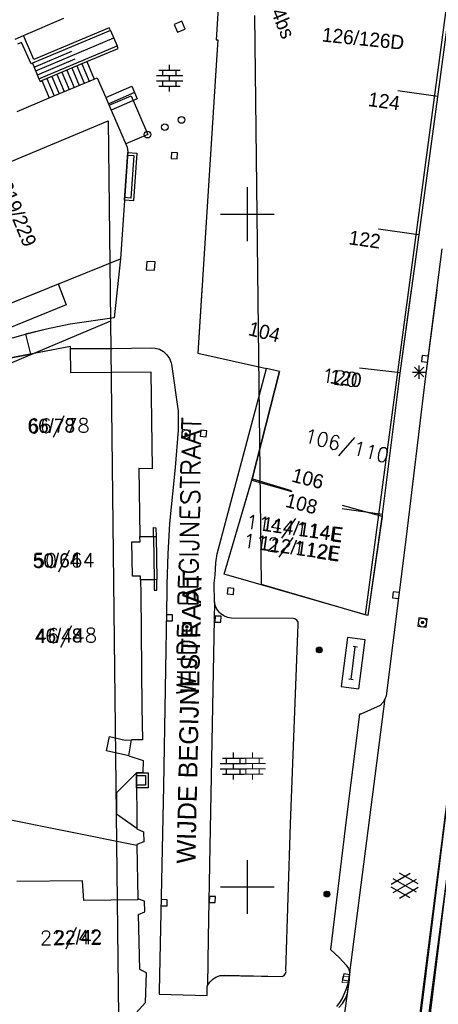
# Model space of a CAD drawing. Header units: millimetres. Extents: x 135944 to 142000, y 454200 to 456692.
# Tile 118 of 185: x 136783 to 136814, y 456391 to 456464. Entities that reach past the tile are written whole.
import ezdxf
from ezdxf.enums import TextEntityAlignment as Align

# ---------------------------------------------------------------- set-up
doc = ezdxf.new("R2010")
doc.units = ezdxf.units.MM
doc.linetypes.add('TotaalGBKN2013X$0$GBKN binnenstad 2009$0$DOT', pattern=[0.25, 0, -0.25])
for name, color, linetype in [('TotaalGBKN2013_Bistad', 251, 'Continuous'), ('TotaalGBKN2013X$0$Contouren', 251, 'Continuous'), ('TotaalGBKN2013X$0$GBKN binnenstad 2009$0$OBJECTEN_', 251, 'Continuous'), ('TotaalGBKN2013X$0$GBKN binnenstad 2009$0$OBJECTEN__', 251, 'Continuous'), ('TotaalGBKN2013X$0$GBKN binnenstad 2009$0$OBJECTEN___', 251, 'Continuous'), ('TotaalGBKN2013X$0$GBKN binnenstad 2009$0$SEMANT_ SYMB_', 251, 'Continuous')]:
    doc.layers.add(name, color=color, linetype=linetype)
doc.styles.add('TotaalGBKN2013X$0$GBKN binnenstad 2009$0$Standard', font='txt')
doc.styles.add('TotaalGBKN2013X$0$GBKN binnenstad 2009$0$TXT', font='txt.shx')

# ---------------------------------------------------------------- blocks, each defined once
blk = doc.blocks.new('TotaalGBKN2013X$0$GBKN binnenstad 2009$0$CEL532')
at = {"layer": 'TotaalGBKN2013X$0$GBKN binnenstad 2009$0$OBJECTEN___', "linetype": 'Continuous', "lineweight": 0}
blk.add_lwpolyline([(0, -1), (1, -1), (1, 0), (0, 0), (0, -1)], dxfattribs=at)
at = {"layer": 'TotaalGBKN2013X$0$GBKN binnenstad 2009$0$OBJECTEN___', "linetype": 'TotaalGBKN2013X$0$GBKN binnenstad 2009$0$DOT', "lineweight": 0}
blk.add_lwpolyline([(0.2, -1), (0.2, -0.2), (0.8, -0.2), (0.8, -1)], dxfattribs=at)
blk = doc.blocks.new('TotaalGBKN2013X$0$GBKN binnenstad 2009$0$X')
at = {"layer": 'TotaalGBKN2013X$0$GBKN binnenstad 2009$0$OBJECTEN__', "linetype": 'Continuous', "lineweight": 0}
blk.add_lwpolyline([(0.225, -0.25), (0.224, 0.2), (-0.225, 0.2), (-0.226, -0.25)], dxfattribs=at)
blk = doc.blocks.new('TotaalGBKN2013X$0$GBKN binnenstad 2009$0$V')
at = {"layer": 'TotaalGBKN2013X$0$GBKN binnenstad 2009$0$OBJECTEN__', "linetype": 'Continuous', "lineweight": 0}
for radius in [0.31, 0.095, 0.035, 0.0224]:
    blk.add_circle((0, 0), radius, dxfattribs=at)
blk = doc.blocks.new('TotaalGBKN2013X$0$GBKN binnenstad 2009$0$W')
at = {"layer": 'TotaalGBKN2013X$0$GBKN binnenstad 2009$0$OBJECTEN__', "linetype": 'Continuous', "lineweight": 0}
blk.add_lwpolyline([(-0.225, 0.225), (-0.225, -0.225), (0.225, -0.225), (0.225, 0.225), (-0.225, 0.225)], dxfattribs=at)
blk = doc.blocks.new('TotaalGBKN2013X$0$GBKN binnenstad 2009$0$DEC109')
at = {"layer": 'TotaalGBKN2013X$0$GBKN binnenstad 2009$0$SEMANT_ SYMB_', "linetype": 'Continuous', "lineweight": 0}
for p, q in [((0, 0.6), (0, 1)), ((-0.98, 0.2), (0.98, 0.2)), ((-0.8, 0.6), (0.8, 0.6)), ((-0.5, 0.2), (-0.5, 0.6)), ((0, -0.2), (0, 0.2)), ((0.5, 0.2), (0.5, 0.6)), ((-0.98, -0.2), (0.98, -0.2)), ((-0.8, -0.6), (0.8, -0.6)), ((-0.5, -0.6), (-0.5, -0.2)), ((0, -1), (0, -0.6)), ((0.5, -0.6), (0.5, -0.2))]:
    blk.add_line(p, q, dxfattribs=at)
blk = doc.blocks.new('TotaalGBKN2013X$0$GBKN binnenstad 2009$0$DEC100')
at = {"layer": 'TotaalGBKN2013X$0$GBKN binnenstad 2009$0$OBJECTEN_', "linetype": 'Continuous', "lineweight": 0}
for p, q in [((-0.5, 0), (0.5, 0)), ((-0.354, -0.354), (0.354, 0.354)), ((0.354, -0.354), (-0.354, 0.354)), ((0, -0.5), (0, 0.5))]:
    blk.add_line(p, q, dxfattribs=at)
blk = doc.blocks.new('TotaalGBKN2013X$0$GBKN binnenstad 2009$0$J')
at = {"layer": 'TotaalGBKN2013X$0$GBKN binnenstad 2009$0$OBJECTEN___', "linetype": 'Continuous', "lineweight": 0}
for radius in [0.215, 0.155, 0.095, 0.035]:
    blk.add_circle((0, 0), radius, dxfattribs=at)

msp = doc.modelspace()

# ---------------------------------------------------------------- linework, layer by layer
at = {"layer": 'TotaalGBKN2013_Bistad'}
for p, q in [((136815.525, 456469.214), (136814.138, 456458.712)), ((136797.899, 456466.684), (136797.686, 456462.954)), ((136783.364, 456463.272), (136786.361, 456464.575)), ((136795.13, 456464.333), (136794.558, 456464.093)), ((136795.37, 456463.761), (136795.13, 456464.333)), ((136789.824, 456463.657), (136784.026, 456461.218)), ((136789.741, 456463.843), (136784.127, 456461.498)), ((136789.824, 456463.657), (136789.741, 456463.843)), ((136789.824, 456463.657), (136790.326, 456462.514)), ((136794.558, 456464.093), (136794.798, 456463.521)), ((136794.798, 456463.521), (136795.37, 456463.761)), ((136782.75, 456463.013), (136783.364, 456463.272)), ((136783.225, 456462.756), (136782.92, 456462.629)), ((136783.924, 456461.175), (136783.225, 456462.756)), ((136784.127, 456461.498), (136783.364, 456463.272)), ((136784.27, 456460.641), (136790.069, 456463.099)), ((136797.686, 456462.954), (136797.796, 456462.957)), ((136797.796, 456462.957), (136797.726, 456461.848)), ((136784.148, 456460.929), (136786.961, 456462.122)), ((136784.515, 456460.065), (136790.326, 456462.514)), ((136788.071, 456461.335), (136790.408, 456462.32)), ((136790.408, 456462.32), (136790.326, 456462.514)), ((136784.393, 456460.353), (136787.206, 456461.546)), ((136784.736, 456459.931), (136788.071, 456461.335)), ((136788.071, 456461.335), (136788.614, 456460.045)), ((136797.726, 456461.848), (136796.328, 456439.667)), ((136784.026, 456461.218), (136783.924, 456461.175)), ((136784.026, 456461.218), (136784.515, 456460.065)), ((136786.218, 456460.554), (136786.761, 456459.263)), ((136786.588, 456460.709), (136787.131, 456459.418)), ((136786.959, 456460.865), (136787.502, 456459.574)), ((136787.329, 456461.021), (136787.872, 456459.73)), ((136787.7, 456461.177), (136788.243, 456459.886)), ((136793.415, 456460.709), (136795.015, 456460.709)), ((136793.715, 456460.309), (136793.715, 456460.709)), ((136794.215, 456460.709), (136794.215, 456461.109)), ((136794.715, 456460.309), (136794.715, 456460.709)), ((136784.515, 456460.065), (136784.597, 456459.872)), ((136784.597, 456459.872), (136784.736, 456459.931)), ((136784.736, 456459.931), (136785.279, 456458.64)), ((136785.106, 456460.086), (136785.649, 456458.795)), ((136785.279, 456458.64), (136788.614, 456460.045)), ((136785.477, 456460.242), (136786.02, 456458.951)), ((136785.847, 456460.398), (136786.39, 456459.107)), ((136788.614, 456460.045), (136788.844, 456460.142)), ((136788.844, 456460.142), (136789.479, 456458.673)), ((136793.235, 456460.309), (136795.195, 456460.309)), ((136793.235, 456459.909), (136795.195, 456459.909)), ((136793.715, 456459.509), (136793.715, 456459.909)), ((136794.215, 456459.909), (136794.215, 456460.309)), ((136794.715, 456459.509), (136794.715, 456459.909)), ((136789.479, 456458.673), (136791.408, 456459.515)), ((136791.408, 456459.515), (136791.815, 456458.583)), ((136793.415, 456459.509), (136795.015, 456459.509)), ((136794.215, 456459.109), (136794.215, 456459.509)), ((136814.143, 456458.742), (136811.173, 456459.165)), ((136782.883, 456457.63), (136785.279, 456458.64)), ((136789.479, 456458.673), (136789.883, 456457.739)), ((136791.611, 456459.049), (136789.692, 456458.211)), ((136789.732, 456458.09), (136791.366, 456458.797)), ((136791.815, 456458.583), (136789.883, 456457.739)), ((136791.366, 456458.797), (136792.609, 456455.924)), ((136814.138, 456458.712), (136812.732, 456448.462)), ((136789.883, 456457.739), (136791.073, 456454.987)), ((136792.609, 456455.924), (136790.974, 456455.217)), ((136791.073, 456454.987), (136791.11, 456454.631)), ((136791.11, 456454.631), (136790.559, 456446.678)), ((136791.094, 456454.382), (136791.566, 456454.35)), ((136791.566, 456454.35), (136791.347, 456451.201)), ((136794.362, 456454.581), (136794.331, 456454.132)), ((136794.331, 456454.132), (136794.78, 456454.101)), ((136794.811, 456454.55), (136794.362, 456454.581)), ((136794.78, 456454.101), (136794.811, 456454.55)), ((136800, 456450), (136800, 456452)), ((136791.347, 456451.201), (136790.875, 456451.233)), ((136798, 456450), (136800, 456450)), ((136800, 456450), (136802, 456450)), ((136800, 456448), (136800, 456450)), ((136812.707, 456448.465), (136809.737, 456448.888)), ((136812.732, 456448.462), (136811.321, 456438.177)), ((136814.458, 456447.435), (136813.219, 456437.774)), ((136778.18, 456441.67), (136790.559, 456446.678)), ((136790.559, 456446.678), (136790.109, 456442.291)), ((136792.523, 456446.494), (136792.48, 456445.875)), ((136793.142, 456446.451), (136792.523, 456446.494)), ((136793.099, 456445.832), (136793.142, 456446.451)), ((136792.48, 456445.875), (136793.099, 456445.832)), ((136785.943, 456444.811), (136786.544, 456443.265)), ((136778.18, 456441.67), (136784.869, 456444.376)), ((136786.112, 456444.376), (136786.544, 456443.265)), ((136812.171, 456444.376), (136811.321, 456438.177)), ((136786.544, 456443.265), (136780.322, 456440.724)), ((136786.544, 456443.265), (136780.322, 456440.724)), ((136790.109, 456442.291), (136786.84, 456441.827)), ((136786.84, 456441.827), (136785.065, 456441.462)), ((136783.309, 456441.02), (136782.52, 456440.794)), ((136785.065, 456441.462), (136783.309, 456441.02)), ((136786.86, 456440.163), (136782.306, 456439.298)), ((136786.862, 456440.017), (136786.86, 456440.163)), ((136789.984, 456440.015), (136792.794, 456440.067)), ((136792.794, 456440.067), (136793.137, 456440.052)), ((136793.137, 456440.052), (136793.468, 456439.958)), ((136786.883, 456438.211), (136786.862, 456440.017)), ((136786.883, 456438.211), (136786.862, 456440.017)), ((136786.862, 456440.017), (136789.984, 456440.015)), ((136793.468, 456439.958), (136793.768, 456439.79)), ((136793.768, 456439.79), (136794.021, 456439.557)), ((136794.021, 456439.557), (136794.214, 456439.273)), ((136796.328, 456439.667), (136801.415, 456438.527)), ((136812.991, 456439.507), (136812.935, 456439.061)), ((136813.437, 456439.451), (136812.991, 456439.507)), ((136794.214, 456439.273), (136794.337, 456438.952)), ((136794.337, 456438.952), (136794.36, 456438.842)), ((136794.36, 456438.842), (136794.867, 456435.365)), ((136812.411, 456437.911), (136813.119, 456438.619)), ((136813.119, 456437.911), (136812.411, 456438.619)), ((136812.765, 456437.765), (136812.765, 456438.765)), ((136812.935, 456439.061), (136813.381, 456439.005)), ((136792.85, 456438.257), (136786.883, 456438.211)), ((136792.958, 456431.107), (136792.85, 456438.257)), ((136797.764, 456424.762), (136801.415, 456438.527)), ((136800.362, 456430.328), (136802.382, 456438.311)), ((136802.382, 456438.311), (136801.415, 456438.527)), ((136802.382, 456438.311), (136801.415, 456438.527)), ((136811.374, 456438.204), (136808.322, 456438.56)), ((136811.374, 456438.204), (136808.322, 456438.56)), ((136811.321, 456438.177), (136810.023, 456427.669)), ((136812.265, 456438.265), (136813.265, 456438.265)), ((136813.219, 456437.774), (136811.794, 456426.008)), ((136794.867, 456435.365), (136794.865, 456433.954)), ((136794.865, 456433.954), (136794.626, 456431.162)), ((136795.16, 456433.988), (136795.099, 456433.371)), ((136795.777, 456433.927), (136795.16, 456433.988)), ((136795.716, 456433.31), (136795.777, 456433.927)), ((136796.533, 456433.95), (136796.489, 456433.502)), ((136796.489, 456433.502), (136796.937, 456433.458)), ((136796.981, 456433.906), (136796.533, 456433.95)), ((136796.937, 456433.458), (136796.981, 456433.906)), ((136795.099, 456433.371), (136795.716, 456433.31)), ((136791.942, 456431.122), (136792.016, 456426.033)), ((136791.942, 456431.122), (136792.016, 456426.033)), ((136791.942, 456431.122), (136792.958, 456431.107)), ((136794.626, 456431.162), (136794.223, 456427.007)), ((136798.279, 456423.24), (136800.362, 456430.328)), ((136800.333, 456430.229), (136803.292, 456429.395)), ((136800.373, 456430.325), (136803.25, 456429.475)), ((136810.004, 456427.54), (136807.073, 456428.35)), ((136810.004, 456427.674), (136807.034, 456428.097)), ((136810.023, 456427.669), (136808.939, 456420.184)), ((136794.223, 456427.007), (136794.08, 456424.746)), ((136793.022, 456426.047), (136793.012, 456426.708)), ((136793.012, 456426.708), (136793.197, 456426.687)), ((136793.197, 456426.687), (136793.22, 456426.051)), ((136791.422, 456425.645), (136792.021, 456425.653)), ((136791.459, 456423.095), (136791.422, 456425.645)), ((136792.016, 456426.033), (136793.022, 456426.047)), ((136792.016, 456426.033), (136793.022, 456426.047)), ((136792.021, 456425.653), (136792.016, 456426.033)), ((136793.022, 456426.047), (136793.22, 456426.051)), ((136793.022, 456426.047), (136793.22, 456426.051)), ((136793.022, 456426.047), (136793.072, 456422.835)), ((136793.022, 456426.047), (136793.072, 456422.835)), ((136793.22, 456426.051), (136793.272, 456422.841)), ((136793.22, 456426.051), (136793.272, 456422.841)), ((136811.794, 456426.008), (136810.305, 456414.202)), ((136794.08, 456424.746), (136794.016, 456422.482)), ((136797.647, 456424.078), (136797.764, 456424.762)), ((136797.597, 456423.163), (136797.647, 456424.078)), ((136808.939, 456420.184), (136798.279, 456423.24)), ((136792.058, 456423.103), (136791.459, 456423.095)), ((136792.062, 456422.823), (136792.058, 456423.103)), ((136793.072, 456422.835), (136792.062, 456422.823)), ((136793.072, 456422.835), (136792.062, 456422.823)), ((136792.062, 456422.823), (136792.073, 456421.793)), ((136792.062, 456422.823), (136792.073, 456421.793)), ((136793.272, 456422.841), (136793.072, 456422.835)), ((136793.272, 456422.841), (136793.072, 456422.835)), ((136793.072, 456422.835), (136793.084, 456422.059)), ((136793.283, 456422.048), (136793.272, 456422.841)), ((136794.016, 456422.482), (136794.013, 456421.945)), ((136797.531, 456422.568), (136797.597, 456423.163)), ((136797.566, 456421.177), (136797.531, 456422.568)), ((136792.073, 456421.793), (136792.161, 456413.358)), ((136793.084, 456422.059), (136793.283, 456422.048)), ((136794.013, 456421.945), (136793.764, 456407.501)), ((136798.558, 456422.237), (136798.509, 456421.79)), ((136798.509, 456421.79), (136798.956, 456421.741)), ((136799.005, 456422.188), (136798.558, 456422.237)), ((136798.956, 456421.741), (136799.005, 456422.188)), ((136810.83, 456421.931), (136810.774, 456421.485)), ((136811.276, 456421.875), (136810.83, 456421.931)), ((136797.566, 456421.177), (136797.2, 456403.012)), ((136797.612, 456420.937), (136797.566, 456421.177)), ((136810.774, 456421.485), (136811.22, 456421.429)), ((136797.739, 456420.647), (136797.612, 456420.937)), ((136797.935, 456420.397), (136797.739, 456420.647)), ((136797.996, 456420.331), (136797.935, 456420.397)), ((136798.239, 456420.143), (136797.996, 456420.331)), ((136793.982, 456419.777), (136794.432, 456419.768)), ((136794.44, 456420.218), (136793.99, 456420.227)), ((136794.432, 456419.768), (136794.44, 456420.218)), ((136795.202, 456419.646), (136795.19, 456419.026)), ((136795.822, 456419.634), (136795.202, 456419.646)), ((136795.81, 456419.014), (136795.822, 456419.634)), ((136797.595, 456420.131), (136797.585, 456419.681)), ((136797.585, 456419.681), (136798.035, 456419.671)), ((136798.045, 456420.121), (136797.595, 456420.131)), ((136798.035, 456419.671), (136798.045, 456420.121)), ((136798.523, 456420.023), (136798.239, 456420.143)), ((136798.827, 456419.981), (136798.523, 456420.023)), ((136803.391, 456419.939), (136798.827, 456419.981)), ((136803.526, 456419.92), (136803.391, 456419.939)), ((136803.672, 456419.83), (136803.526, 456419.92)), ((136803.762, 456419.685), (136803.672, 456419.83)), ((136803.777, 456419.514), (136803.762, 456419.685)), ((136812.747, 456419.993), (136812.677, 456419.377)), ((136813.363, 456419.923), (136812.747, 456419.993)), ((136813.293, 456419.307), (136813.363, 456419.923)), ((136795.19, 456419.026), (136795.81, 456419.014)), ((136803.21, 456404.659), (136803.777, 456419.514)), ((136812.677, 456419.377), (136813.293, 456419.307)), ((136807.451, 456418.526), (136806.981, 456414.886)), ((136808.74, 456418.36), (136807.451, 456418.526)), ((136808.27, 456414.72), (136808.74, 456418.36)), ((136807.704, 456415.41), (136808.017, 456417.837)), ((136808.178, 456417.816), (136807.856, 456417.857)), ((136807.865, 456415.389), (136807.543, 456415.431)), ((136806.981, 456414.886), (136808.27, 456414.72)), ((136807.61, 456393.618), (136810.237, 456414.012)), ((136807.61, 456393.618), (136810.237, 456414.012)), ((136810.082, 456413.729), (136809.876, 456413.481)), ((136810.237, 456414.012), (136810.082, 456413.729)), ((136810.305, 456414.202), (136810.237, 456414.012)), ((136815.81, 456414.14), (136811.47, 456379.2)), ((136792.161, 456413.358), (136792.207, 456410.931)), ((136809.876, 456413.481), (136808.433, 456412.832)), ((136808.343, 456412.848), (136807.375, 456405.186)), ((136808.433, 456412.832), (136808.343, 456412.848)), ((136789.536, 456410.122), (136789.766, 456411.17)), ((136789.766, 456411.17), (136790.915, 456410.916)), ((136790.915, 456410.916), (136791.396, 456410.922)), ((136791.195, 456409.734), (136791.396, 456410.922)), ((136791.195, 456409.734), (136791.396, 456410.922)), ((136792.207, 456410.931), (136791.396, 456410.922)), ((136791.195, 456409.734), (136789.536, 456410.122)), ((136791.195, 456409.734), (136792.251, 456409.405)), ((136792.251, 456409.405), (136792.232, 456408.479)), ((136798.156, 456409.579), (136799.756, 456409.579)), ((136798.456, 456409.179), (136798.456, 456409.579)), ((136798.956, 456409.579), (136798.956, 456409.979)), ((136799.456, 456409.179), (136799.456, 456409.579)), ((136797.976, 456409.179), (136799.936, 456409.179)), ((136797.976, 456408.779), (136799.936, 456408.779)), ((136798.456, 456408.379), (136798.456, 456408.779)), ((136798.956, 456408.779), (136798.956, 456409.179)), ((136799.456, 456408.379), (136799.456, 456408.779)), ((136791.762, 456408.48), (136790.274, 456407.002)), ((136791.762, 456408.48), (136791.795, 456404.368)), ((136792.232, 456408.479), (136791.762, 456408.48)), ((136791.762, 456408.48), (136791.795, 456404.368)), ((136791.765, 456408.281), (136792.426, 456408.286)), ((136792.426, 456408.286), (136792.431, 456407.569)), ((136798.156, 456408.379), (136799.756, 456408.379)), ((136798.956, 456407.979), (136798.956, 456408.379)), ((136792.431, 456407.569), (136791.77, 456407.564)), ((136793.764, 456407.501), (136793.451, 456392.256)), ((136790.274, 456407.002), (136790.286, 456405.425)), ((136791.793, 456403.084), (136778.458, 456405.757)), ((136791.793, 456403.084), (136778.458, 456405.757)), ((136790.286, 456405.425), (136791.795, 456404.368)), ((136807.375, 456405.186), (136806.18, 456395.357)), ((136791.795, 456404.368), (136791.795, 456404.326)), ((136791.795, 456404.326), (136792.288, 456404.106)), ((136802.865, 456393.774), (136803.21, 456404.659)), ((136812.33, 456380.243), (136815.303, 456404.377)), ((136792.288, 456404.106), (136792.301, 456403.36)), ((136792.301, 456403.36), (136791.792, 456403.161)), ((136791.792, 456403.161), (136791.793, 456403.084)), ((136791.793, 456403.084), (136791.861, 456399.112)), ((136791.793, 456403.084), (136791.861, 456399.112)), ((136797.2, 456403.012), (136797.087, 456396.226)), ((136800, 456400), (136800, 456402)), ((136800, 456400), (136800, 456402)), ((136810.689, 456400.203), (136812.091, 456401.012)), ((136810.826, 456399.59), (136812.559, 456400.589)), ((136812.559, 456399.601), (136810.827, 456400.603)), ((136812.689, 456400.22), (136811.303, 456401.021)), ((136787.745, 456400.451), (136782.874, 456400.408)), ((136787.745, 456400.451), (136782.874, 456400.408)), ((136787.85, 456398.989), (136787.745, 456400.451)), ((136787.85, 456398.989), (136787.745, 456400.451)), ((136798, 456400), (136800, 456400)), ((136798, 456400), (136800, 456400)), ((136800, 456400), (136802, 456400)), ((136800, 456398), (136800, 456400)), ((136800, 456400), (136802, 456400)), ((136800, 456398), (136800, 456400)), ((136812.09, 456399.18), (136810.689, 456399.989)), ((136811.303, 456399.171), (136812.689, 456399.971)), ((136791.861, 456399.052), (136787.85, 456398.989)), ((136791.861, 456399.052), (136787.85, 456398.989)), ((136791.861, 456399.112), (136791.861, 456399.052)), ((136791.861, 456399.112), (136791.861, 456399.052)), ((136792.352, 456398.945), (136791.861, 456399.112)), ((136794.049, 456399.045), (136793.599, 456399.056)), ((136797.177, 456399.3), (136797.165, 456398.85)), ((136797.627, 456399.288), (136797.177, 456399.3)), ((136797.615, 456398.838), (136797.627, 456399.288)), ((136792.368, 456398.152), (136792.352, 456398.945)), ((136793.587, 456398.607), (136794.037, 456398.595)), ((136794.037, 456398.595), (136794.049, 456399.045)), ((136797.165, 456398.85), (136797.615, 456398.838)), ((136791.917, 456397.939), (136792.368, 456398.152)), ((136792.009, 456393.858), (136791.917, 456397.939)), ((136797.087, 456396.226), (136797.046, 456392.663)), ((136806.18, 456395.357), (136806.844, 456394.72)), ((136806.844, 456394.72), (136807.332, 456394.188)), ((136807.332, 456394.188), (136807.505, 456393.929)), ((136807.505, 456393.929), (136807.607, 456393.635)), ((136792.494, 456393.621), (136792.009, 456393.858)), ((136792.422, 456391.418), (136792.494, 456393.621)), ((136797.432, 456393.157), (136797.662, 456393.297)), ((136797.662, 456393.297), (136797.982, 456393.407)), ((136797.982, 456393.407), (136798.318, 456393.439)), ((136798.318, 456393.439), (136798.328, 456393.439)), ((136798.328, 456393.439), (136802.579, 456393.35)), ((136802.579, 456393.35), (136802.733, 456393.421)), ((136802.733, 456393.421), (136802.838, 456393.554)), ((136802.838, 456393.554), (136802.871, 456393.72)), ((136802.871, 456393.72), (136802.865, 456393.774)), ((136807.165, 456393.545), (136807.076, 456393.104)), ((136807.607, 456393.456), (136807.165, 456393.545)), ((136807.485, 456392.809), (136807.61, 456393.618)), ((136807.578, 456393.088), (136807.61, 456393.618)), ((136807.607, 456393.635), (136807.61, 456393.618)), ((136797.009, 456391.939), (136797.02, 456392.598)), ((136797.02, 456392.598), (136797.046, 456392.663)), ((136797.046, 456392.663), (136797.207, 456392.934)), ((136797.207, 456392.934), (136797.432, 456393.157)), ((136805.35, 456377.16), (136807.578, 456393.088)), ((136807.076, 456393.104), (136807.518, 456393.015)), ((136807.34, 456392.377), (136807.578, 456393.088)), ((136793.451, 456392.256), (136793.441, 456392.02)), ((136793.451, 456392.256), (136793.441, 456392.02)), ((136793.441, 456392.02), (136797.009, 456391.939)), ((136793.441, 456392.02), (136797.009, 456391.939)), ((136807.043, 456391.689), (136807.34, 456392.377)), ((136791.7, 456390.624), (136792.422, 456391.418)), ((136806.646, 456391.125), (136806.858, 456391.4)), ((136806.858, 456391.4), (136807.043, 456391.689))]:
    msp.add_line(p, q, dxfattribs=at)
for points in [[(136790.323, 456444.376), (136790.109, 456442.291), (136786.84, 456441.827)], [(136796.625, 456444.376), (136796.328, 456439.667), (136801.415, 456438.527)], [(136814.066, 456444.376), (136813.219, 456437.774), (136811.794, 456426.008), (136810.305, 456414.202), (136810.237, 456414.012)], [(136819.66, 456444.376), (136815.81, 456414.14), (136812.784, 456390.427), (136811.507, 456379.27), (136811.52, 456378.439), (136811.901, 456378.449)], [(136820.406, 456444.376), (136819.488, 456436.876), (136817.322, 456420.276), (136815.303, 456404.377), (136813.429, 456390.266)], [(136786.84, 456441.827), (136785.065, 456441.462), (136783.507, 456441.07), (136783.878, 456439.597)], [(136786.862, 456440.017), (136786.86, 456440.163), (136783.878, 456439.597)], [(136786.862, 456440.017), (136789.984, 456440.015), (136792.794, 456440.067), (136793.137, 456440.052), (136793.468, 456439.958), (136793.768, 456439.79), (136794.021, 456439.557), (136794.214, 456439.273), (136794.337, 456438.952), (136794.36, 456438.842), (136794.867, 456435.365), (136794.865, 456433.954), (136794.626, 456431.162), (136794.223, 456427.007), (136794.08, 456424.746), (136794.016, 456422.482), (136794.013, 456421.945), (136793.764, 456407.501), (136793.451, 456392.256)], [(136779.379, 456436.85), (136782.326, 456436.907), (136782.306, 456439.298), (136783.878, 456439.597)], [(136791.942, 456431.122), (136792.958, 456431.107), (136792.85, 456438.257), (136786.883, 456438.211)], [(136797.566, 456421.177), (136797.531, 456422.568), (136797.597, 456423.163), (136797.647, 456424.078), (136797.764, 456424.762), (136801.415, 456438.527)], [(136802.382, 456438.311), (136800.362, 456430.328), (136800.333, 456430.229)], [(136811.321, 456438.177), (136810.023, 456427.669), (136810.004, 456427.54)], [(136810.004, 456427.54), (136808.939, 456420.184), (136798.279, 456423.24), (136800.333, 456430.229)], [(136793.022, 456426.047), (136793.012, 456426.708), (136793.197, 456426.687), (136793.22, 456426.051)], [(136792.062, 456422.823), (136792.058, 456423.103), (136791.459, 456423.095), (136791.422, 456425.645), (136792.021, 456425.653), (136792.016, 456426.033)], [(136793.072, 456422.835), (136793.084, 456422.059), (136793.283, 456422.048), (136793.272, 456422.841)], [(136792.073, 456421.793), (136792.161, 456413.358), (136792.207, 456410.931), (136791.396, 456410.922)], [(136797.566, 456421.177), (136797.2, 456403.012), (136797.087, 456396.226), (136797.046, 456392.663)], [(136797.046, 456392.663), (136797.207, 456392.934), (136797.432, 456393.157), (136797.662, 456393.297), (136797.982, 456393.407), (136802.579, 456393.35), (136802.733, 456393.421), (136802.838, 456393.554), (136802.871, 456393.72), (136802.865, 456393.774), (136803.21, 456404.659), (136803.777, 456419.514), (136803.762, 456419.685), (136803.672, 456419.83), (136803.526, 456419.92), (136803.391, 456419.939), (136798.827, 456419.981), (136798.523, 456420.023), (136798.239, 456420.143), (136797.996, 456420.331), (136797.935, 456420.397), (136797.739, 456420.647), (136797.612, 456420.937), (136797.566, 456421.177)], [(136810.237, 456414.012), (136810.082, 456413.729), (136809.876, 456413.481), (136808.433, 456412.832), (136808.343, 456412.848), (136807.375, 456405.186), (136806.18, 456395.357), (136806.844, 456394.72), (136807.332, 456394.188), (136807.505, 456393.929), (136807.607, 456393.635), (136807.61, 456393.618)], [(136791.195, 456409.734), (136789.536, 456410.122), (136789.766, 456411.17), (136790.915, 456410.916), (136791.396, 456410.922)], [(136791.195, 456409.734), (136792.251, 456409.405), (136792.232, 456408.479), (136791.762, 456408.48)], [(136791.762, 456408.48), (136790.274, 456407.002), (136790.286, 456405.425), (136791.795, 456404.368)], [(136791.795, 456404.368), (136791.795, 456404.326), (136792.288, 456404.106), (136792.301, 456403.36), (136791.792, 456403.161), (136791.793, 456403.084)], [(136790.667, 456390.456), (136791.7, 456390.624), (136792.422, 456391.418), (136792.494, 456393.621), (136792.009, 456393.858), (136791.917, 456397.939), (136792.368, 456398.152), (136792.352, 456398.945), (136791.861, 456399.112)], [(136797.009, 456391.939), (136797.02, 456392.598), (136797.046, 456392.663)], [(136806.804, 456391.042), (136807.079, 456391.347), (136807.291, 456391.7), (136807.43, 456392.087), (136807.492, 456392.493), (136807.485, 456392.809)]]:
    msp.add_lwpolyline(points, dxfattribs=at)
for centre, radius in [((136795.106, 456457.004), 0.25), ((136792.582, 456455.913), 0.25), ((136793.867, 456456.469), 0.25), ((136805.341, 456417.612), 0.215), ((136805.341, 456417.612), 0.155), ((136805.341, 456417.612), 0.095), ((136805.341, 456417.612), 0.035), ((136805.911, 456399.472), 0.215), ((136805.911, 456399.472), 0.155), ((136805.911, 456399.472), 0.095), ((136805.911, 456399.472), 0.035)]:
    msp.add_circle(centre, radius, dxfattribs=at)
for points in [[(136790.861, 456451.033), (136791.107, 456454.581), (136791.778, 456454.534), (136791.53, 456450.986)], [(136791.771, 456407.364), (136791.762, 456408.48), (136792.622, 456408.487), (136792.631, 456407.371)]]:
    msp.add_3dface(points, dxfattribs=at)
at = {"layer": 'TotaalGBKN2013X$0$Contouren'}
for p, q in [((136815.523, 456471.039), (136808.761, 456420.222)), ((136801.05, 456422.481), (136800.554, 456464.77)), ((136737.266, 456435.009), (136789.644, 456456.947)), ((136789.644, 456456.947), (136789.819, 456442.048)), ((136789.819, 456442.048), (136778.142, 456437.119)), ((136789.819, 456442.048), (136790.425, 456390.349)), ((136808.761, 456420.222), (136801.05, 456422.481))]:
    msp.add_line(p, q, dxfattribs=at)

# ---------------------------------------------------------------- block references
at = {"layer": 'TotaalGBKN2013_Bistad'}
for name, p, xscale, yscale, rotation in [('TotaalGBKN2013X$0$GBKN binnenstad 2009$0$X', (136813.161, 456439.259), 0.9999985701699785, 0.9999985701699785, 82.8441077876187), ('TotaalGBKN2013X$0$GBKN binnenstad 2009$0$V', (136795.438, 456433.648), 0.9999986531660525, 0.9999986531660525, 84.38142260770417), ('TotaalGBKN2013X$0$GBKN binnenstad 2009$0$W', (136796.735, 456433.703), 0.9999986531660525, 0.9999986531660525, 84.38142260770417), ('TotaalGBKN2013X$0$GBKN binnenstad 2009$0$X', (136811, 456421.683), 0.9999985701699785, 0.9999985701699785, 82.8441077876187), ('TotaalGBKN2013X$0$GBKN binnenstad 2009$0$X', (136794.236, 456419.997), 1.000002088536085, 1.000002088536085, 268.901766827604), ('TotaalGBKN2013X$0$GBKN binnenstad 2009$0$V', (136795.506, 456419.33), 1.000002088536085, 1.000002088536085, 268.901766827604), ('TotaalGBKN2013X$0$GBKN binnenstad 2009$0$W', (136797.815, 456419.901), 0.9999984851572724, 0.9999984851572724, 268.7800748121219), ('TotaalGBKN2013X$0$GBKN binnenstad 2009$0$CEL532', (136792.622, 456408.487), 1.116037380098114, 0.8600266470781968, 270.4621163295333), ('TotaalGBKN2013X$0$GBKN binnenstad 2009$0$X', (136793.842, 456398.825), 1.000001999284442, 1.000001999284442, 268.5118657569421), ('TotaalGBKN2013X$0$GBKN binnenstad 2009$0$W', (136797.395, 456399.069), 1.000001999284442, 1.000001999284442, 268.5118657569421)]:
    msp.add_blockref(name, p, dxfattribs=dict(at, xscale=xscale, yscale=yscale, rotation=rotation))
for name, p in [('TotaalGBKN2013X$0$GBKN binnenstad 2009$0$DEC100', (136812.765, 456438.265)), ('TotaalGBKN2013X$0$GBKN binnenstad 2009$0$DEC109', (136800.374, 456408.98))]:
    msp.add_blockref(name, p, dxfattribs=at)
for name, p, rotation in [('TotaalGBKN2013X$0$GBKN binnenstad 2009$0$W', (136798.757, 456421.989), 353.7338799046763), ('TotaalGBKN2013X$0$GBKN binnenstad 2009$0$V', (136813.02, 456419.65), 83.4535918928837), ('TotaalGBKN2013X$0$GBKN binnenstad 2009$0$J', (136805.911, 456399.472), 359.9997331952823), ('TotaalGBKN2013X$0$GBKN binnenstad 2009$0$X', (136807.267, 456393.113), 86.08613036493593)]:
    msp.add_blockref(name, p, dxfattribs=dict(at, rotation=rotation))

# ---------------------------------------------------------------- texts
for s, rotation, style, p in [('4bs', 292.5541, 'TotaalGBKN2013X$0$GBKN binnenstad 2009$0$Standard', (136802.218, 456465.232)), ('219/229', 292.3324, 'TotaalGBKN2013X$0$GBKN binnenstad 2009$0$Standard', (136781.953, 456452.384)), ('104', 346.1577, 'TotaalGBKN2013X$0$GBKN binnenstad 2009$0$Standard', (136800.123, 456441.535)), ('66/78', 0.5259, 'TotaalGBKN2013X$0$GBKN binnenstad 2009$0$TXT', (136783.667, 456434.258)), ('66/78', 0.5259, 'TotaalGBKN2013X$0$GBKN binnenstad 2009$0$Standard', (136783.667, 456434.258)), ('106/110', 345.8001, 'TotaalGBKN2013X$0$GBKN binnenstad 2009$0$TXT', (136804.281, 456433.585)), ('106', 345.7963, 'TotaalGBKN2013X$0$GBKN binnenstad 2009$0$Standard', (136803.358, 456430.644)), ('108', 345.799, 'TotaalGBKN2013X$0$GBKN binnenstad 2009$0$Standard', (136802.888, 456428.771)), ('50/64', 0.5259, 'TotaalGBKN2013X$0$GBKN binnenstad 2009$0$TXT', (136784.057, 456424.25)), ('50/64', 0.5259, 'TotaalGBKN2013X$0$GBKN binnenstad 2009$0$Standard', (136784.057, 456424.25)), ('46/48', 0.5259, 'TotaalGBKN2013X$0$GBKN binnenstad 2009$0$TXT', (136784.215, 456418.661)), ('46/48', 0.5259, 'TotaalGBKN2013X$0$GBKN binnenstad 2009$0$Standard', (136784.215, 456418.661))]:
    msp.add_text(s, height=1.054, rotation=rotation, dxfattribs=dict(at, style=style)).set_placement(p, align=Align.MIDDLE_LEFT)
for s, rotation, style, p in [('126/126D', 354.1651, 'TotaalGBKN2013X$0$GBKN binnenstad 2009$0$Standard', (136811.645, 456462.739)), ('124', 351.9086, 'TotaalGBKN2013X$0$GBKN binnenstad 2009$0$Standard', (136811.325, 456458.233)), ('122', 351.9086, 'TotaalGBKN2013X$0$GBKN binnenstad 2009$0$Standard', (136809.888, 456447.956)), ('120', 351.9086, 'TotaalGBKN2013X$0$GBKN binnenstad 2009$0$TXT', (136808.207, 456437.664)), ('120', 351.9086, 'TotaalGBKN2013X$0$GBKN binnenstad 2009$0$Standard', (136808.476, 456437.627)), ('114/114E', 351.9073, 'TotaalGBKN2013X$0$GBKN binnenstad 2009$0$TXT', (136807.087, 456426.153)), ('114/114E', 351.9073, 'TotaalGBKN2013X$0$GBKN binnenstad 2009$0$Standard', (136807.087, 456426.153)), ('112/112E', 351.9073, 'TotaalGBKN2013X$0$GBKN binnenstad 2009$0$TXT', (136806.888, 456424.74)), ('112/112E', 351.9073, 'TotaalGBKN2013X$0$GBKN binnenstad 2009$0$Standard', (136806.888, 456424.74)), ('22/42', 0.9095, 'TotaalGBKN2013X$0$GBKN binnenstad 2009$0$TXT', (136789.195, 456396.284)), ('22/42', 0.9095, 'TotaalGBKN2013X$0$GBKN binnenstad 2009$0$Standard', (136789.195, 456396.284))]:
    msp.add_text(s, height=1.054, rotation=rotation, dxfattribs=dict(at, style=style)).set_placement(p, align=Align.MIDDLE_RIGHT)
for style, p in [('TotaalGBKN2013X$0$GBKN binnenstad 2009$0$TXT', (136796.136, 456414.282)), ('TotaalGBKN2013X$0$GBKN binnenstad 2009$0$Standard', (136796.136, 456401.716))]:
    msp.add_text('WIJDE BEGIJNESTRAAT', height=1.4, rotation=88.76959, dxfattribs=dict(at, style=style)).set_placement(p)

doc.saveas('drawing.dxf')
